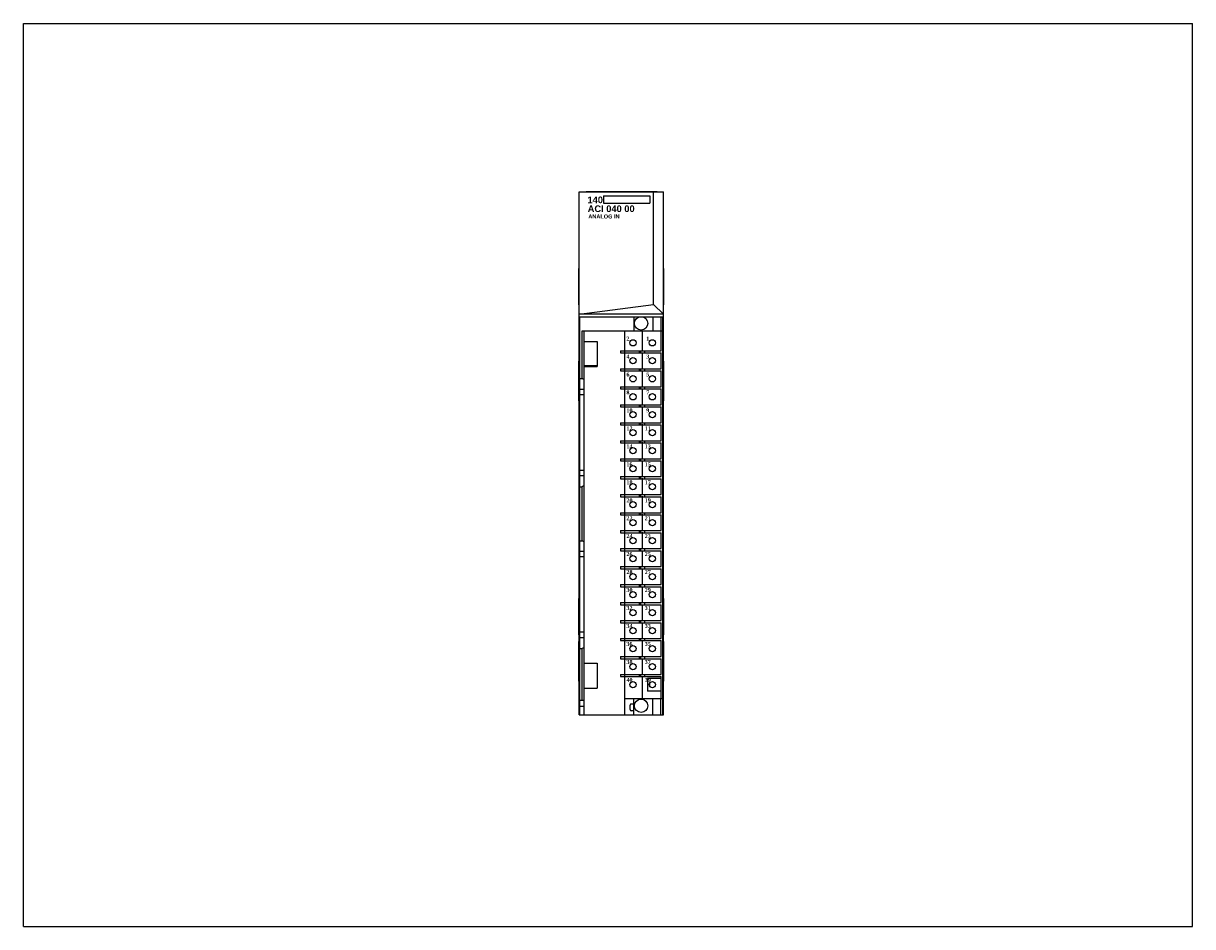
# Model space of a CAD drawing. Extents: x 0 to 22, y 0 to 27.4.
import ezdxf

# ---------------------------------------------------------------- set-up
doc = ezdxf.new("R2010")
doc.units = 0
doc.header["$LTSCALE"] = 1.21
doc.header["$MEASUREMENT"] = 0
doc.layers.get('0').update_dxf_attribs({"linetype": 'CONTINUOUS'})

msp = doc.modelspace()

# ---------------------------------------------------------------- linework, layer by layer
for p, q in [((0, 0), (0, 17)), ((0, 17), (22, 17)), ((22, 0), (22, 17)), ((10.458, 3.989), (10.458, 13.832)), ((10.458, 13.832), (12.046, 13.832)), ((10.588, 13.832), (10.588, 13.837)), ((10.588, 13.837), (11.927, 13.837)), ((10.917, 13.753), (10.917, 13.618)), ((10.917, 13.753), (11.786, 13.753)), ((11.786, 13.753), (11.786, 13.617)), ((11.859, 11.711), (11.859, 13.832)), ((11.927, 13.832), (11.927, 13.837)), ((12.046, 3.989), (12.046, 13.832)), ((10.917, 13.617), (11.786, 13.617)), ((10.452, 11.7), (10.452, 12.389)), ((10.458, 12.389), (10.452, 12.389)), ((12.046, 12.389), (12.052, 12.389)), ((12.052, 11.7), (12.052, 12.389)), ((10.458, 11.7), (10.452, 11.7)), ((10.458, 11.524), (11.859, 11.711)), ((11.859, 11.711), (12.046, 11.524)), ((12.046, 11.7), (12.052, 11.7)), ((12.046, 11.524), (10.458, 11.524)), ((10.472, 3.989), (10.472, 11.479)), ((10.472, 11.479), (11.616, 11.479)), ((11.486, 11.479), (11.486, 11.212)), ((11.63, 11.479), (12.041, 11.479)), ((11.845, 11.479), (11.845, 11.212)), ((11.994, 11.479), (11.994, 11.212)), ((12.033, 11.212), (12.033, 11.479)), ((12.042, 11.459), (12.041, 11.479)), ((12.042, 3.989), (12.042, 11.459)), ((11.647, 10.847), (11.647, 11.221)), ((10.512, 10.315), (10.512, 11.212)), ((10.512, 11.212), (12.033, 11.212)), ((10.551, 3.989), (10.551, 11.212)), ((10.551, 11.015), (10.797, 11.015)), ((10.797, 11.015), (10.797, 10.543)), ((11.317, 10.839), (11.317, 11.212)), ((12.002, 10.839), (12.002, 11.212)), ((12.034, 4.291), (12.034, 11.212)), ((11.235, 10.839), (11.235, 10.799)), ((11.235, 10.839), (12.002, 10.839)), ((11.235, 10.799), (12.002, 10.799)), ((11.313, 10.839), (11.313, 10.799)), ((11.317, 10.5), (11.317, 10.799)), ((11.589, 10.839), (11.589, 10.799)), ((11.609, 10.839), (11.609, 10.799)), ((11.647, 10.509), (11.647, 10.808)), ((11.687, 10.839), (11.687, 10.799)), ((12.002, 10.5), (12.002, 10.799)), ((10.451, 9.895), (10.451, 10.645)), ((10.451, 10.645), (10.458, 10.645)), ((10.456, 9.895), (10.456, 10.645)), ((12.046, 10.645), (12.051, 10.645)), ((12.051, 9.895), (12.051, 10.645)), ((10.451, 10.52), (10.456, 10.52)), ((10.787, 10.552), (10.551, 10.552)), ((10.551, 10.543), (10.797, 10.543)), ((10.787, 10.552), (10.787, 10.543)), ((11.235, 10.5), (11.235, 10.461)), ((11.235, 10.5), (12.002, 10.5)), ((11.235, 10.461), (12.002, 10.461)), ((11.313, 10.5), (11.313, 10.461)), ((11.317, 10.161), (11.317, 10.461)), ((11.589, 10.5), (11.589, 10.461)), ((11.609, 10.5), (11.609, 10.461)), ((11.647, 10.17), (11.647, 10.469)), ((11.687, 10.5), (11.687, 10.461)), ((12.002, 10.161), (12.002, 10.461)), ((12.046, 10.52), (12.051, 10.52)), ((10.472, 10.315), (10.512, 10.315)), ((10.551, 10.293), (10.512, 10.315)), ((11.235, 10.161), (11.235, 10.122)), ((11.235, 10.161), (12.002, 10.161)), ((11.235, 10.122), (12.002, 10.122)), ((11.313, 10.161), (11.313, 10.122)), ((11.317, 9.823), (11.317, 10.122)), ((11.589, 10.161), (11.589, 10.122)), ((11.609, 10.161), (11.609, 10.122)), ((11.647, 9.832), (11.647, 10.131)), ((11.687, 10.161), (11.687, 10.122)), ((12.002, 9.823), (12.002, 10.122)), ((10.451, 10.02), (10.456, 10.02)), ((10.551, 10.111), (10.472, 10.111)), ((10.551, 10.009), (10.472, 10.009)), ((12.046, 10.02), (12.051, 10.02)), ((10.451, 9.895), (10.458, 9.895)), ((11.235, 9.823), (11.235, 9.783)), ((11.235, 9.823), (12.002, 9.823)), ((11.235, 9.783), (12.002, 9.783)), ((11.313, 9.823), (11.313, 9.783)), ((11.317, 9.484), (11.317, 9.783)), ((11.589, 9.823), (11.589, 9.783)), ((11.609, 9.823), (11.609, 9.783)), ((11.647, 9.493), (11.647, 9.792)), ((11.687, 9.823), (11.687, 9.783)), ((12.002, 9.484), (12.002, 9.783)), ((12.051, 9.895), (12.046, 9.895)), ((11.235, 9.484), (11.235, 9.445)), ((11.235, 9.484), (12.002, 9.484)), ((11.313, 9.484), (11.313, 9.445)), ((11.589, 9.484), (11.589, 9.445)), ((11.609, 9.484), (11.609, 9.445)), ((11.687, 9.484), (11.687, 9.445)), ((11.235, 9.445), (12.002, 9.445)), ((11.317, 9.146), (11.317, 9.445)), ((11.647, 9.154), (11.647, 9.454)), ((12.002, 9.146), (12.002, 9.445)), ((11.235, 9.146), (11.235, 9.106)), ((11.235, 9.146), (12.002, 9.146)), ((11.235, 9.106), (12.002, 9.106)), ((11.313, 9.146), (11.313, 9.106)), ((11.317, 8.807), (11.317, 9.106)), ((11.589, 9.146), (11.589, 9.106)), ((11.609, 9.146), (11.609, 9.106)), ((11.647, 8.816), (11.647, 9.115)), ((11.687, 9.146), (11.687, 9.106)), ((12.002, 8.807), (12.002, 9.106)), ((11.235, 8.807), (11.235, 8.768)), ((11.235, 8.807), (12.002, 8.807)), ((11.313, 8.807), (11.313, 8.768)), ((11.589, 8.807), (11.589, 8.768)), ((11.609, 8.807), (11.609, 8.768)), ((11.687, 8.807), (11.687, 8.768)), ((10.551, 8.586), (10.472, 8.586)), ((11.235, 8.768), (12.002, 8.768)), ((11.317, 8.469), (11.317, 8.768)), ((11.647, 8.477), (11.647, 8.776)), ((12.002, 8.469), (12.002, 8.768)), ((10.551, 8.484), (10.472, 8.484)), ((11.235, 8.469), (12.002, 8.469)), ((11.235, 8.469), (11.235, 8.429)), ((11.235, 8.429), (12.002, 8.429)), ((11.313, 8.469), (11.313, 8.429)), ((11.317, 8.13), (11.317, 8.429)), ((11.589, 8.469), (11.589, 8.429)), ((11.609, 8.469), (11.609, 8.429)), ((11.647, 8.139), (11.647, 8.438)), ((11.687, 8.469), (11.687, 8.429)), ((12.002, 8.13), (12.002, 8.429)), ((10.472, 8.28), (10.512, 8.28)), ((10.551, 8.302), (10.512, 8.28)), ((10.512, 7.264), (10.512, 8.28)), ((11.235, 8.13), (12.002, 8.13)), ((11.235, 8.13), (11.235, 8.091)), ((11.235, 8.091), (12.002, 8.091)), ((11.313, 8.13), (11.313, 8.091)), ((11.317, 7.791), (11.317, 8.091)), ((11.589, 8.13), (11.589, 8.091)), ((11.609, 8.13), (11.609, 8.091)), ((11.647, 7.8), (11.647, 8.099)), ((11.687, 8.13), (11.687, 8.091)), ((12.002, 7.791), (12.002, 8.091)), ((11.235, 7.791), (12.002, 7.791)), ((11.235, 7.791), (11.235, 7.752)), ((11.235, 7.752), (12.002, 7.752)), ((11.313, 7.791), (11.313, 7.752)), ((11.317, 7.453), (11.317, 7.752)), ((11.589, 7.791), (11.589, 7.752)), ((11.609, 7.791), (11.609, 7.752)), ((11.647, 7.462), (11.647, 7.761)), ((11.687, 7.791), (11.687, 7.752)), ((12.002, 7.453), (12.002, 7.752)), ((10.472, 7.264), (10.512, 7.264)), ((10.551, 7.241), (10.512, 7.264)), ((11.235, 7.453), (12.002, 7.453)), ((11.235, 7.453), (11.235, 7.413)), ((11.235, 7.413), (12.002, 7.413)), ((11.313, 7.453), (11.313, 7.413)), ((11.317, 7.114), (11.317, 7.413)), ((11.589, 7.453), (11.589, 7.413)), ((11.609, 7.453), (11.609, 7.413)), ((11.647, 7.123), (11.647, 7.422)), ((11.687, 7.453), (11.687, 7.413)), ((12.002, 7.114), (12.002, 7.413)), ((10.551, 7.059), (10.472, 7.059)), ((11.235, 7.114), (12.002, 7.114)), ((11.235, 7.114), (11.235, 7.075)), ((11.235, 7.075), (12.002, 7.075)), ((11.313, 7.114), (11.313, 7.075)), ((11.317, 6.776), (11.317, 7.075)), ((11.589, 7.114), (11.589, 7.075)), ((11.609, 7.114), (11.609, 7.075)), ((11.647, 6.767), (11.647, 7.066)), ((11.687, 7.114), (11.687, 7.075)), ((12.002, 6.776), (12.002, 7.075)), ((10.551, 6.957), (10.472, 6.957)), ((11.235, 6.776), (12.002, 6.776)), ((11.235, 6.776), (11.235, 6.736)), ((11.235, 6.736), (12.002, 6.736)), ((11.313, 6.776), (11.313, 6.736)), ((11.317, 6.437), (11.317, 6.736)), ((11.589, 6.776), (11.589, 6.736)), ((11.609, 6.776), (11.609, 6.736)), ((11.647, 6.428), (11.647, 6.727)), ((11.687, 6.776), (11.687, 6.736)), ((12.002, 6.437), (12.002, 6.736)), ((11.235, 6.437), (12.002, 6.437)), ((11.235, 6.437), (11.235, 6.398)), ((11.235, 6.398), (12.002, 6.398)), ((11.313, 6.437), (11.313, 6.398)), ((11.317, 6.098), (11.317, 6.398)), ((11.589, 6.437), (11.589, 6.398)), ((11.609, 6.437), (11.609, 6.398)), ((11.647, 6.09), (11.647, 6.389)), ((11.687, 6.437), (11.687, 6.398)), ((12.002, 6.098), (12.002, 6.398)), ((10.458, 6.178), (10.452, 6.178)), ((10.452, 5.489), (10.452, 6.178)), ((12.046, 6.178), (12.052, 6.178)), ((12.052, 5.489), (12.052, 6.178)), ((11.235, 6.098), (12.002, 6.098)), ((11.235, 6.098), (11.235, 6.059)), ((11.235, 6.059), (12.002, 6.059)), ((11.313, 6.098), (11.313, 6.059)), ((11.317, 5.76), (11.317, 6.059)), ((11.589, 6.098), (11.589, 6.059)), ((11.609, 6.098), (11.609, 6.059)), ((11.647, 5.751), (11.647, 6.05)), ((11.687, 6.098), (11.687, 6.059)), ((12.002, 5.76), (12.002, 6.059)), ((11.235, 5.76), (12.002, 5.76)), ((11.235, 5.76), (11.235, 5.72)), ((11.235, 5.72), (12.002, 5.72)), ((11.313, 5.76), (11.313, 5.72)), ((11.317, 5.421), (11.317, 5.72)), ((11.589, 5.76), (11.589, 5.72)), ((11.609, 5.76), (11.609, 5.72)), ((11.687, 5.76), (11.687, 5.72)), ((12.002, 5.421), (12.002, 5.72)), ((10.551, 5.539), (10.472, 5.539)), ((11.647, 5.413), (11.647, 5.712)), ((10.451, 5.369), (10.458, 5.369)), ((10.451, 4.619), (10.451, 5.369)), ((10.458, 5.489), (10.452, 5.489)), ((10.456, 4.619), (10.456, 5.369)), ((10.551, 5.437), (10.472, 5.437)), ((11.235, 5.421), (12.002, 5.421)), ((11.235, 5.421), (11.235, 5.382)), ((11.235, 5.382), (12.002, 5.382)), ((11.313, 5.421), (11.313, 5.382)), ((11.317, 5.083), (11.317, 5.382)), ((11.589, 5.421), (11.589, 5.382)), ((11.609, 5.421), (11.609, 5.382)), ((11.647, 5.074), (11.647, 5.373)), ((11.687, 5.421), (11.687, 5.382)), ((12.002, 5.083), (12.002, 5.382)), ((12.046, 5.489), (12.052, 5.489)), ((12.046, 5.369), (12.051, 5.369)), ((12.051, 4.619), (12.051, 5.369)), ((10.451, 5.244), (10.456, 5.244)), ((10.472, 5.232), (10.512, 5.232)), ((10.551, 5.255), (10.512, 5.232)), ((10.512, 4.265), (10.512, 5.232)), ((11.235, 5.083), (12.002, 5.083)), ((11.235, 5.083), (11.235, 5.043)), ((11.313, 5.083), (11.313, 5.043)), ((11.589, 5.083), (11.589, 5.043)), ((11.609, 5.083), (11.609, 5.043)), ((11.687, 5.083), (11.687, 5.043)), ((12.046, 5.244), (12.051, 5.244)), ((10.551, 4.961), (10.797, 4.961)), ((10.797, 4.961), (10.797, 4.488)), ((11.235, 5.043), (12.002, 5.043)), ((11.317, 4.744), (11.317, 5.043)), ((11.647, 4.735), (11.647, 5.035)), ((12.002, 4.744), (12.002, 5.043)), ((10.451, 4.744), (10.456, 4.744)), ((11.235, 4.744), (12.002, 4.744)), ((11.235, 4.744), (11.235, 4.705)), ((11.235, 4.705), (12.002, 4.705)), ((11.313, 4.744), (11.313, 4.705)), ((11.317, 3.989), (11.317, 4.705)), ((11.589, 4.744), (11.589, 4.705)), ((11.609, 4.744), (11.609, 4.705)), ((11.647, 4.283), (11.647, 4.696)), ((11.687, 4.744), (11.687, 4.705)), ((12.002, 4.673), (11.741, 4.673)), ((11.741, 4.673), (11.741, 4.433)), ((12.002, 4.291), (12.002, 4.705)), ((12.046, 4.744), (12.051, 4.744)), ((10.451, 4.619), (10.458, 4.619)), ((10.551, 4.488), (10.797, 4.488)), ((12.002, 4.433), (11.741, 4.433)), ((12.051, 4.619), (12.046, 4.619)), ((10.472, 4.265), (10.551, 4.265)), ((11.317, 4.291), (12.034, 4.291)), ((11.486, 4.189), (11.437, 4.189)), ((11.486, 3.989), (11.486, 4.291)), ((11.845, 3.989), (11.845, 4.291)), ((11.994, 3.989), (11.994, 4.291)), ((12.033, 3.989), (12.033, 4.291)), ((10.458, 3.989), (12.046, 3.989)), ((10.551, 4.146), (10.472, 4.146)), ((11.417, 4.084), (11.417, 4.17)), ((11.486, 4.064), (11.437, 4.064)), ((0, 0), (22, 0))]:
    msp.add_line(p, q)
for centre, radius in [((11.623, 11.354), 0.125), ((11.47, 10.988), 0.0591), ((11.835, 10.988), 0.0591), ((11.47, 10.65), 0.0591), ((11.835, 10.65), 0.0591), ((11.47, 10.311), 0.0591), ((11.835, 10.311), 0.0591), ((11.47, 9.972), 0.0591), ((11.835, 9.972), 0.0591), ((11.47, 9.634), 0.0591), ((11.835, 9.634), 0.0591), ((11.47, 9.295), 0.0591), ((11.835, 9.295), 0.0591), ((11.47, 8.957), 0.0591), ((11.835, 8.957), 0.0591), ((11.47, 8.618), 0.0591), ((11.835, 8.618), 0.0591), ((11.47, 8.28), 0.0591), ((11.835, 8.28), 0.0591), ((11.47, 7.941), 0.0591), ((11.835, 7.941), 0.0591), ((11.47, 7.602), 0.0591), ((11.835, 7.602), 0.0591), ((11.47, 7.264), 0.0591), ((11.835, 7.264), 0.0591), ((11.47, 6.925), 0.0591), ((11.835, 6.925), 0.0591), ((11.47, 6.587), 0.0591), ((11.835, 6.587), 0.0591), ((11.47, 6.248), 0.0591), ((11.835, 6.248), 0.0591), ((11.47, 5.909), 0.0591), ((11.835, 5.909), 0.0591), ((11.47, 5.571), 0.0591), ((11.835, 5.571), 0.0591), ((11.47, 5.232), 0.0591), ((11.835, 5.232), 0.0591), ((11.47, 4.894), 0.0591), ((11.835, 4.894), 0.0591), ((11.47, 4.555), 0.0591), ((11.835, 4.555), 0.0591), ((11.623, 4.157), 0.125)]:
    msp.add_circle(centre, radius)
for centre, radius, start, end in [((11.847, 4.555), 0.0689, 146.4876, 214.153), ((11.437, 4.17), 0.0197, 90, 180), ((11.252, 4.246), 0.185, 333.0613, 341.0926), ((11.437, 4.084), 0.0197, 180, 270)]:
    msp.add_arc(centre, radius, start, end)

# ---------------------------------------------------------------- texts
at = {"attachment_point": 1}
for s, insert, char_height, width in [('\\fArial|b1|i0|c0|p34;140', (10.614, 13.741), 0.125, 0.28225), ('{\\fArial|b1|i0|c0|p34;ACI 040 00}', (10.618, 13.574), 0.125, 1.125), ('{\\fArial|b1|i0|c0|p34;ANALOG IN}', (10.63, 13.403), 0.075, 0.6678)]:
    msp.add_mtext(s, dxfattribs=dict(at, insert=insert, char_height=char_height, width=width))
at = {"insert": (11.347, 11.105), "char_height": 0.075, "width": 0.6271, "attachment_point": 1, "line_spacing_factor": 2.704}
msp.add_mtext('{\\fTimes New Roman|b1|i0|c0|p18;2           1\\P4           3\\P6           5\\P8           7\\P10         9\\P12        11\\P14        13\\P16        15\\P18        17\\P20        19\\P22        21\\P24        23\\P26        25\\P28        27\\P30        29\\P32        31\\P34        33\\P36        35\\P38        37\\P40        39}', dxfattribs=at)

doc.saveas('drawing.dxf')
